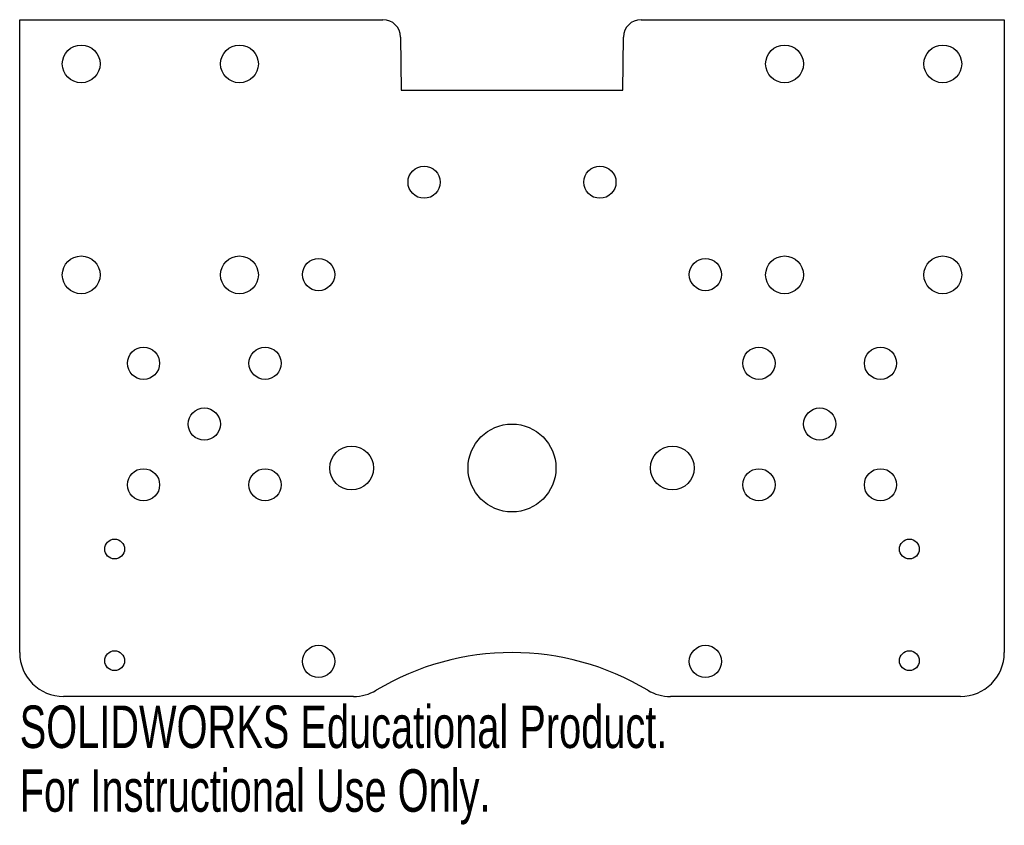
# Model space of a CAD drawing. Header units: millimetres. Extents: x -56 to 56, y -41 to 51.
import ezdxf

# ---------------------------------------------------------------- set-up
doc = ezdxf.new("R2010")
doc.units = ezdxf.units.MM
doc.styles.add('SLDTEXTSTYLE0', font='TXT', dxfattribs={"width": 0.7})

msp = doc.modelspace()

# ---------------------------------------------------------------- linework, layer by layer
at = {"color": 7, "linetype": 'Continuous', "lineweight": 25}
for p, q in [((-56, 51), (-14.68, 51)), ((-56, -21), (-56, 51)), ((14.68, 51), (56, 51)), ((56, 51), (56, -21)), ((-12.68, 49.02), (-12.6, 42.97)), ((12.6, 42.97), (12.68, 49.02)), ((-12.6, 42.97), (12.6, 42.97)), ((-18.03, -26), (-51, -26)), ((51, -26), (18.03, -26))]:
    msp.add_line(p, q, dxfattribs=at)
for centre, radius in [((-49, 45.97), 2.15), ((-31, 45.97), 2.15), ((31, 45.97), 2.15), ((49, 45.97), 2.15), ((-10, 32.51), 1.83), ((10, 32.51), 1.83), ((-49, 21.97), 2.15), ((-31, 21.97), 2.15), ((-22, 22), 1.83), ((22, 22), 1.83), ((31, 21.97), 2.15), ((49, 21.97), 2.15), ((-41.91, 11.91), 1.83), ((-28.09, 11.91), 1.83), ((28.09, 11.91), 1.83), ((41.91, 11.91), 1.83), ((-35, 5), 1.83), ((35, 5), 1.83), ((0, 0), 5), ((-18.25, 0), 2.49), ((18.25, 0), 2.49), ((-41.91, -1.91), 1.83), ((-28.09, -1.91), 1.83), ((28.09, -1.91), 1.83), ((41.91, -1.91), 1.83), ((-45.2, -9.22), 1.13), ((45.2, -9.22), 1.13), ((-45.2, -21.92), 1.13), ((-22, -22), 1.83), ((22, -22), 1.83), ((45.2, -21.92), 1.13)]:
    msp.add_circle(centre, radius, dxfattribs=at)
for centre, radius, start, end in [((-14.68, 49), 2, 0.7135, 90), ((14.68, 49), 2, 90, 179.2865), ((-51, -21), 5, 180, 270), ((0, -51), 30, 58.9973, 121.0027), ((51, -21), 5, 270, 0), ((-18.03, -21), 5, 270, 301.0027), ((18.03, -21), 5, 238.9973, 270)]:
    msp.add_arc(centre, radius, start, end, dxfattribs=at)

# ---------------------------------------------------------------- texts
at = {"color": 7, "linetype": 'Continuous', "char_height": 4.8336, "attachment_point": 1, "style": 'SLDTEXTSTYLE0'}
for s, insert in [('SOLIDWORKS Educational Product.', (-56, -27.02)), ('For Instructional Use Only.', (-56, -34.27))]:
    msp.add_mtext(s, dxfattribs=dict(at, insert=insert))

doc.saveas('drawing.dxf')
